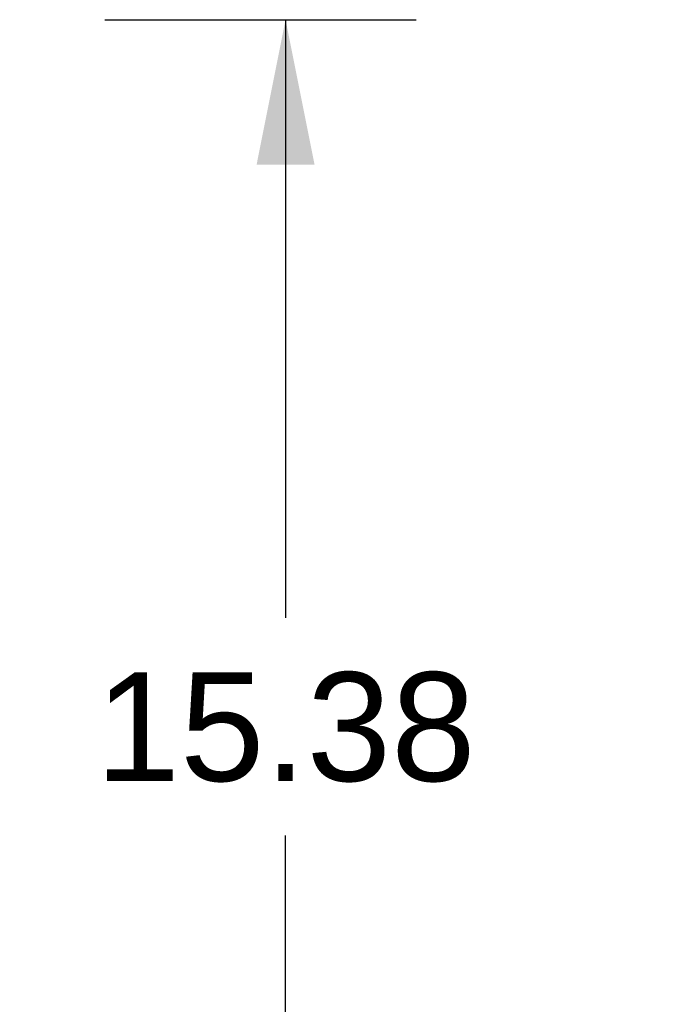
# Model space of a CAD drawing. Header units: inches. Extents: x 0 to 268, y 0 to 174.
# Tile 65 of 71: x 132 to 139, y 118 to 128. Entities that reach past the tile are written whole.
import ezdxf

# ---------------------------------------------------------------- set-up
doc = ezdxf.new("R2010")
doc.units = ezdxf.units.IN
doc.header["$LTSCALE"] = 14.749625
doc.header["$MEASUREMENT"] = 0
doc.layers.get('0').update_dxf_attribs({"linetype": 'CONTINUOUS'})
doc.layers.add('DIMENSIONS', color=7, linetype='CONTINUOUS')
doc.styles.get("Standard").update_dxf_attribs({"font": 'arial.ttf'})
doc.dimstyles.new('DIMSTYLE_1', dxfattribs={"dimtxt": 1.183125, "dimasz": 1.5775, "dimexe": 0.09, "dimexo": 0.07, "dimgap": 0.0375, "dimtad": 0, "dimtih": 1, "dimtoh": 1, "dimzin": 4, "dimdsep": 46, "dimtxsty": 'Standard', "dimblk": '_FILLED', "dimblk1": '_FILLED', "dimblk2": '_FILLED', "dimcen": 0.09, "dimadec": 3, "dimazin": 1, "dimtfac": 1, "dimtdec": 3, "dimtofl": 0, "dimtmove": 0, "dimatfit": 3, "dimldrblk": '_FILLED', "dimfxl": 0, "dimtolj": 1, "dimtzin": 4, "dimarcsym": 0})

# ---------------------------------------------------------------- blocks, each defined once
blk = doc.blocks.new('_FILLED')
at = {"color": 0, "linetype": 'ByBlock'}
blk.add_solid([(0, 0), (-1, 0.2), (-1, -0.2)], dxfattribs=at)
blk = doc.blocks.new('*D10')
at = {"layer": 'DIMENSIONS', "color": 2, "linetype": 'Continuous'}
for p, q in [((132.901, 128.407), (136.287, 128.407)), ((134.867, 128.407), (134.867, 121.903)), ((134.867, 113.032), (134.867, 119.537)), ((131.513, 113.032), (136.287, 113.032))]:
    blk.add_line(p, q, dxfattribs=at)
at = {"layer": 'DIMENSIONS', "color": 2, "linetype": 'Continuous', "xscale": 1.5775, "yscale": 1.5775, "zscale": 1.5775}
for p, rotation in [((134.867, 128.407), 90), ((134.867, 113.032), 270)]:
    blk.add_blockref('_FILLED', p, dxfattribs=dict(at, rotation=rotation))
at = {"layer": 'DIMENSIONS', "color": 2, "linetype": 'Continuous', "insert": (134.867, 121.311), "char_height": 1.1831, "width": 4.13434, "attachment_point": 2, "line_spacing_factor": 0.9}
blk.add_mtext('15.38', dxfattribs=at)
blk = doc.blocks.new('*D11')
at = {"layer": 'DIMENSIONS', "color": 2, "linetype": 'Continuous'}
for p, q in [((130.408, 107.38), (130.408, 104.602)), ((130.408, 106.022), (127.253, 106.022)), ((131.908, 106.022), (135.061, 106.022))]:
    blk.add_line(p, q, dxfattribs=at)
at = {"layer": 'DIMENSIONS', "color": 2, "linetype": 'Continuous', "xscale": 1.5775, "yscale": 1.5775, "zscale": 1.5775}
blk.add_blockref('_FILLED', (130.408, 106.022), dxfattribs=at)
at = {"layer": 'DIMENSIONS', "color": 2, "linetype": 'Continuous', "xscale": 1.5775, "yscale": 1.5775, "zscale": 1.5775, "rotation": 180}
blk.add_blockref('_FILLED', (131.908, 106.022), dxfattribs=at)
at = {"layer": 'DIMENSIONS', "color": 2, "linetype": 'Continuous', "insert": (135.653, 106.614), "char_height": 1.1831, "width": 3.21511, "attachment_point": 1, "line_spacing_factor": 0.9}
blk.add_mtext('1.50', dxfattribs=at)

msp = doc.modelspace()

# ---------------------------------------------------------------- dimensions: what is measured, and where the dimension line sits
at = {"layer": 'DIMENSIONS', "color": 2, "linetype": 'Continuous'}
for base, p1, p2, angle, picture, middle in [((134.866832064, 113.032162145), (132.830545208, 128.407162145), (131.442545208, 113.032162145), 270, '*D10', (134.914903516, 120.713071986)), ((130.408, 106.022), (131.908, 124.959), (130.408, 104.532), 180, '*D11', (137.311, 106.015))]:
    dim = msp.add_linear_dim(base=base, p1=p1, p2=p2, angle=angle, dimstyle='DIMSTYLE_1', dxfattribs=at)
    dim.commit()
    dim.dimension.update_dxf_attribs({"geometry": picture, "text_midpoint": middle, "dimtype": 160})

doc.saveas('drawing.dxf')
